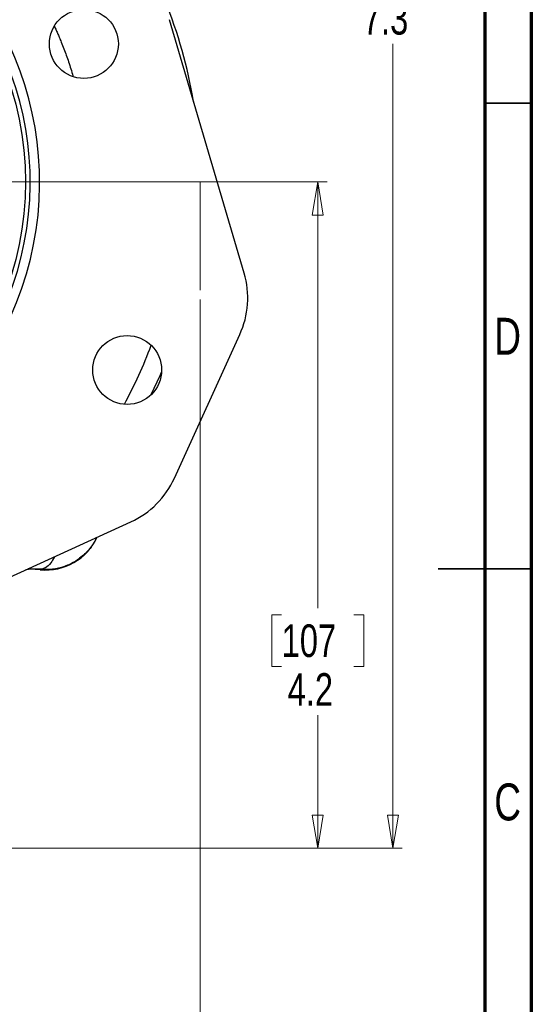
# Model space of a CAD drawing. Header units: inches. Extents: x 0.6 to 16.3, y 0.2 to 11.5.
# Tile 11 of 12: x 14.2 to 16.3, y 4 to 8.2. Entities that reach past the tile are written whole.
import ezdxf

# ---------------------------------------------------------------- set-up
doc = ezdxf.new("R2010")
doc.units = ezdxf.units.IN
doc.header["$MEASUREMENT"] = 0
doc.linetypes.add('CENTERX2', pattern=[0.8, 0.5, -0.1, 0.1, -0.1])
doc.styles.add('SLDTEXTSTYLE0', font='TXT', dxfattribs={"width": 0.75})
doc.dimstyles.new('SLDDIMSTYLE0', dxfattribs={"dimtxt": 0.137795, "dimasz": 0.14, "dimexe": 0, "dimexo": 0.0625, "dimgap": 0.034449, "dimtad": 0, "dimtih": 1, "dimtoh": 1, "dimdec": 1, "dimlfac": 1.5, "dimrnd": 1e-09, "dimzin": 12, "dimdsep": 46, "dimtxsty": 'SLDTEXTSTYLE0', "dimblk1": 'CLOSED', "dimblk2": 'CLOSED', "dimsah": 1, "dimcen": 0.09, "dimadec": 0, "dimazin": 3, "dimtfac": 1, "dimtdec": 1, "dimtofl": 0, "dimtmove": 0, "dimatfit": 3, "dimldrblk": 'CLOSED', "dimfxl": 0, "dimfrac": 2, "dimtolj": 1, "dimtzin": 12, "dimarcsym": 0})
doc.dimstyles.new('SLDDIMSTYLE1', dxfattribs={"dimtxt": 0.137795, "dimasz": 0.14, "dimexe": 0, "dimexo": 0.0625, "dimgap": 0.034449, "dimtad": 0, "dimdec": 1, "dimlfac": 1.5, "dimrnd": 1e-09, "dimzin": 12, "dimdsep": 46, "dimtxsty": 'SLDTEXTSTYLE0', "dimblk1": 'CLOSED', "dimblk2": 'CLOSED', "dimsah": 1, "dimcen": 0.09, "dimadec": 0, "dimazin": 3, "dimtfac": 1, "dimtdec": 1, "dimtofl": 0, "dimtmove": 0, "dimatfit": 3, "dimldrblk": 'CLOSED', "dimfxl": 0, "dimfrac": 2, "dimtolj": 1, "dimtzin": 12, "dimarcsym": 0})

# ---------------------------------------------------------------- blocks, each defined once
blk = doc.blocks.new('_Closed')
at = {"color": 0, "linetype": 'ByBlock', "lineweight": -2}
for p, q in [((-1, 0.166667), (0, 0)), ((-1, 0.166667), (-1, -0.166667)), ((0, 0), (-1, -0.166667)), ((0, 0), (-1, 0))]:
    blk.add_line(p, q, dxfattribs=at)
blk = doc.blocks.new('_D')
at = {"color": 7, "linetype": 'Continuous', "lineweight": 0}
for p, q in [((13.8092, 9.5359), (15.7927, 9.5359)), ((15.7533, 9.5359), (15.7533, 8.5187)), ((15.6006, 8.4907), (15.5586, 8.4907)), ((15.5586, 8.4907), (15.5586, 8.2719)), ((15.906, 8.4907), (15.948, 8.4907)), ((15.948, 8.4907), (15.948, 8.2719)), ((15.5586, 8.2719), (15.6006, 8.2719)), ((15.948, 8.2719), (15.906, 8.2719)), ((15.7533, 4.6662), (15.7533, 8.0658)), ((14.1304, 4.6662), (15.7927, 4.6662))]:
    blk.add_line(p, q, dxfattribs=at)
at = {"color": 7, "linetype": 'Continuous', "lineweight": 18, "xscale": 0.14, "yscale": 0.14}
for p, rotation in [((15.7533, 9.5359), 90.0000000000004), ((15.7533, 4.6662), 270.0000000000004)]:
    blk.add_blockref('_Closed', p, dxfattribs=dict(at, rotation=rotation))
at = {"color": 7, "linetype": 'Continuous', "lineweight": 18, "char_height": 0.1378, "attachment_point": 1, "style": 'SLDTEXTSTYLE0'}
for s, insert in [('186', (15.6006, 8.4496)), ('7.3', (15.626, 8.2434))]:
    blk.add_mtext(s, dxfattribs=dict(at, insert=insert))
blk = doc.blocks.new('_D_1')
at = {"color": 7, "linetype": 'Continuous', "lineweight": 0}
for p, q in [((14.9382, 6.9854), (14.9382, 3.1114)), ((12.0515, 4.9223), (12.0515, 3.1114)), ((13.1628, 3.3493), (13.1208, 3.3493)), ((13.1208, 3.3493), (13.1208, 3.1305)), ((13.4682, 3.3493), (13.5102, 3.3493)), ((13.5102, 3.3493), (13.5102, 3.1305)), ((12.0515, 3.1508), (13, 3.1508)), ((13.1208, 3.1305), (13.1628, 3.1305)), ((13.5102, 3.1305), (13.4682, 3.1305)), ((14.9382, 3.1508), (13.6311, 3.1508))]:
    blk.add_line(p, q, dxfattribs=at)
at = {"color": 7, "linetype": 'Continuous', "lineweight": 18, "xscale": 0.14, "yscale": 0.14, "rotation": 180.0000000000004}
blk.add_blockref('_Closed', (12.0515, 3.1508), dxfattribs=at)
at = {"color": 7, "linetype": 'Continuous', "lineweight": 18, "xscale": 0.14, "yscale": 0.14}
blk.add_blockref('_Closed', (14.9382, 3.1508), dxfattribs=at)
at = {"color": 7, "linetype": 'Continuous', "lineweight": 18, "char_height": 0.1378, "attachment_point": 1, "style": 'SLDTEXTSTYLE0'}
for s, insert in [('110', (13.1628, 3.3082)), ('4.3', (13.1882, 3.102))]:
    blk.add_mtext(s, dxfattribs=dict(at, insert=insert))
blk = doc.blocks.new('_D_6')
at = {"color": 7, "linetype": 'Continuous', "lineweight": 0}
for p, q in [((13.3232, 7.4826), (15.4745, 7.4826)), ((15.4351, 7.4826), (15.4351, 5.6813)), ((15.2824, 5.6533), (15.2404, 5.6533)), ((15.2404, 5.6533), (15.2404, 5.4346)), ((15.5878, 5.6533), (15.6298, 5.6533)), ((15.6298, 5.6533), (15.6298, 5.4346)), ((15.2404, 5.4346), (15.2824, 5.4346)), ((15.6298, 5.4346), (15.5878, 5.4346)), ((15.4351, 4.6662), (15.4351, 5.2284)), ((14.1304, 4.6662), (15.4745, 4.6662))]:
    blk.add_line(p, q, dxfattribs=at)
at = {"color": 7, "linetype": 'Continuous', "lineweight": 18, "xscale": 0.14, "yscale": 0.14}
for p, rotation in [((15.4351, 7.4826, -0.857), 90.0000000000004), ((15.4351, 4.6662, -0.857), 270.0000000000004)]:
    blk.add_blockref('_Closed', p, dxfattribs=dict(at, rotation=rotation))
at = {"color": 7, "linetype": 'Continuous', "lineweight": 18, "char_height": 0.1378, "attachment_point": 1, "style": 'SLDTEXTSTYLE0'}
for s, insert in [('107', (15.2824, 5.6122)), ('4.2', (15.3078, 5.406))]:
    blk.add_mtext(s, dxfattribs=dict(at, insert=insert))

msp = doc.modelspace()

# ---------------------------------------------------------------- linework, layer by layer
at = {"color": 7, "linetype": 'Continuous', "lineweight": 70}
for p, q in [((16.3386, 11.4961), (16.3386, 0.1969)), ((16.1417, 11.2992), (16.1417, 0.3937))]:
    msp.add_line(p, q, dxfattribs=at)
at = {"color": 7, "linetype": 'Continuous', "lineweight": 25}
for p, q in [((15.1236, 7.0973), (14.8076, 8.1684)), ((14.8287, 6.2302), (15.1053, 6.8372)), ((13.6287, 5.5815), (14.6444, 6.0457)), ((14.2617, 5.8431), (14.2616, 5.8452))]:
    msp.add_line(p, q, dxfattribs=at)
at = {"color": 7, "linetype": 'Continuous', "lineweight": 35}
for p, q in [((16.1417, 7.815), (16.3386, 7.815)), ((16.3386, 5.8465), (15.9449, 5.8465)), ((16.1417, 5.8465), (16.3386, 5.8465))]:
    msp.add_line(p, q, dxfattribs=at)
at = {"color": 7, "linetype": 'CENTERX2', "lineweight": 18}
msp.add_line((14.9382, 7.4826), (14.9382, 7.0248), dxfattribs=at)
at = {"color": 8, "linetype": 'Continuous', "lineweight": 25}
msp.add_line((14.2616, 5.8452), (14.2097, 5.847), dxfattribs=at)
at = {"color": 7, "linetype": 'Continuous', "lineweight": 25, "flags": 128}
msp.add_lwpolyline([(14.7311, 6.5839), (14.7682, 6.6645), (14.7743, 6.6788)], dxfattribs=at)
at = {"color": 7, "linetype": 'Continuous', "lineweight": 25}
for centre, radius in [((12.8848, 7.4826), 1.314), ((14.446, 8.066), 0.1457), ((14.6289, 6.6877), 0.1457)]:
    msp.add_circle(centre, radius, dxfattribs=at)
for centre, radius, start, end in [((12.8848, 7.4826), 1.374, 251.7674, 59.2326), ((12.8848, 7.4826), 1.334, 251.8048, 59.1952), ((12.8848, 7.4826), 2.0533, 9.4885, 34.3161), ((14.2844, 6.083), 0.2409, 264.5811, 334.9434)]:
    msp.add_arc(centre, radius, start, end, dxfattribs=at)
at = {"color": 8, "linetype": 'Continuous', "lineweight": 25}
msp.add_arc((12.8848, 7.4826), 1.9709, 331.5135, 339.4865, dxfattribs=at)
at = {"color": 7, "linetype": 'Continuous', "lineweight": 25}
for centre, major_axis in [((14.765, 6.9919), (0.373, -0.0263)), ((14.4887, 6.3856), (0.2645, -0.2643))]:
    msp.add_ellipse(centre, major_axis=major_axis, ratio=0.998439, start_param=5.926445, end_param=6.639926, dxfattribs=at)
at = {"color": 8, "linetype": 'Continuous', "lineweight": 25}
for points, knots in [([(14.3215, 8.1407), (14.322, 8.1396), (14.3251, 8.1329), (14.3306, 8.1204), (14.3383, 8.1029), (14.3435, 8.0905), (14.3475, 8.0805), (14.3528, 8.0675), (14.3649, 8.0365), (14.3821, 7.9892), (14.3938, 7.9506), (14.3998, 7.9309)], [0, 0, 0, 0, 0.01589, 0.098237, 0.183514, 0.271722, 0.278255, 0.327126, 0.460586, 0.723758, 1, 1, 1, 1]), ([(14.4983, 5.9789), (14.4948, 5.9711), (14.4841, 5.9469), (14.4548, 5.9125), (14.4129, 5.8785), (14.3645, 5.8556), (14.3132, 5.8432), (14.2787, 5.8446), (14.2616, 5.8452)], [0, 0, 0, 0, 0.087712, 0.273402, 0.459012, 0.641845, 0.822102, 1, 1, 1, 1]), ([(14.3215, 5.8981), (14.3164, 5.8888), (14.3049, 5.8681), (14.2838, 5.849), (14.269, 5.8465), (14.2616, 5.8452)], [0, 0, 0, 0, 0.291911, 0.645952, 1, 1, 1, 1])]:
    msp.add_open_spline(points, degree=3, knots=knots, dxfattribs=at)
at = {"color": 7, "linetype": 'Continuous', "lineweight": 25}
msp.add_open_spline([(14.2617, 5.8431), (14.2423, 5.8448), (14.222, 5.8467), (14.202, 5.8432), (14.201, 5.8431)], degree=3, knots=[0, 0, 0, 0, 0.950332, 1, 1, 1, 1], dxfattribs=at)

# ---------------------------------------------------------------- texts
at = {"color": 7, "linetype": 'Continuous', "lineweight": 0, "char_height": 0.1562, "attachment_point": 2, "style": 'SLDTEXTSTYLE0'}
for s, insert in [('D', (16.2383, 6.9084)), ('C', (16.2385, 4.9399))]:
    msp.add_mtext(s, dxfattribs=dict(at, insert=insert))

# ---------------------------------------------------------------- dimensions: what is measured, and where the dimension line sits
at = {"color": 7, "linetype": 'Continuous', "lineweight": 18}
for base, p1, picture, middle in [((15.7533, 4.6662), (13.7698, 9.5359), '_D', (15.7533, 8.2922)), ((15.4351, 4.6662), (13.2838, 7.4826), '_D_6', (15.4351, 5.4549))]:
    dim = msp.add_linear_dim(base=base, p1=p1, p2=(14.091, 4.6662), angle=90, dimstyle='SLDDIMSTYLE0', dxfattribs=at)
    dim.commit()
    dim.dimension.update_dxf_attribs({"geometry": picture, "text_midpoint": middle, "dimtype": 160})
dim = msp.add_linear_dim(base=(12.0515, 3.1508), p1=(14.9382, 7.0248), p2=(12.0515, 4.9617), dimstyle='SLDDIMSTYLE1', dxfattribs=at)
dim.commit()
dim.dimension.update_dxf_attribs({"geometry": '_D_1', "text_midpoint": (13.3155, 3.1508), "dimtype": 160})

doc.saveas('drawing.dxf')
